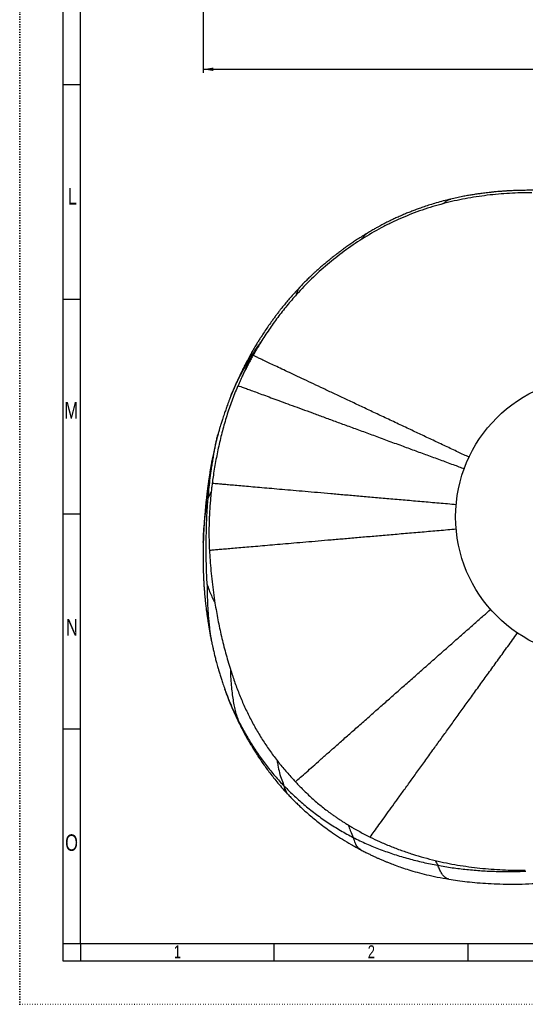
# Model space of a CAD drawing. Extents: x 0 to 594, y 0 to 841.
# Tile 1 of 9: x 0 to 146, y 0 to 284. Entities that reach past the tile are written whole.
import ezdxf

# ---------------------------------------------------------------- set-up
doc = ezdxf.new("R2010")
doc.units = 0
doc.linetypes.add('SLD-PUNTI', pattern=[0.635, 0, -0.635])
doc.linetypes.add('SLD-SOLIDO', pattern=[0])
doc.layers.get('0').update_dxf_attribs({"linetype": 'CONTINUOUS'})
doc.layers.add('FORMAT', color=7, linetype='SLD-SOLIDO')
doc.styles.add('SLDTEXTSTYLE2', font='ARIALN.TTF', dxfattribs={"width": 0.87})
doc.styles.add('SLDTEXTSTYLE3', font='GOTHIC.TTF', dxfattribs={"width": 0.913})
doc.dimstyles.new('SLDDIMSTYLE0', dxfattribs={"dimtxt": 2.645833, "dimasz": 3, "dimexe": 0, "dimexo": 0.0625, "dimgap": 0.661458, "dimtad": 0, "dimdec": 1, "dimlfac": 2, "dimrnd": 1e-09, "dimzin": 12, "dimtxsty": 'SLDTEXTSTYLE3', "dimsah": 1, "dimcen": 0.09, "dimazin": 3, "dimtfac": 1, "dimtdec": 1, "dimtofl": 0, "dimtmove": 0, "dimatfit": 3, "dimtolj": 1, "dimtzin": 12})

# ---------------------------------------------------------------- blocks, each defined once
blk = doc.blocks.new('_D')
at = {"layer": 'FORMAT', "color": 7}
for p, q in [((290.42, 392.43), (290.42, 269.02)), ((52.91, 379.97), (52.91, 269.02)), ((167.41, 275.35), (166.6, 275.35)), ((166.6, 275.35), (166.6, 268.22)), ((175.92, 275.35), (176.73, 275.35)), ((176.73, 275.35), (176.73, 268.22)), ((171.71, 272.06), (174.44, 272.06)), ((52.91, 270.02), (164.29, 270.02)), ((166.6, 268.22), (167.41, 268.22)), ((176.73, 268.22), (175.92, 268.22)), ((290.42, 270.02), (179.04, 270.02))]:
    blk.add_line(p, q, dxfattribs=at)
for points in [[(52.91, 270.02), (55.91, 269.52), (55.91, 270.52)], [(290.42, 270.02), (287.42, 270.52), (287.42, 269.52)]]:
    blk.add_solid(points, dxfattribs=at)
at = {"layer": 'FORMAT', "color": 7, "attachment_point": 1, "style": 'SLDTEXTSTYLE3'}
for s, insert, char_height in [('18', (167.41, 273.21), 2.646), ('1', (172.1, 275.2), 2.65), ('"', (174.83, 273.21), 2.65), ('2', (172.1, 271.6), 2.65), ('470', (168.73, 267.53), 2.646)]:
    blk.add_mtext(s, dxfattribs=dict(at, insert=insert, char_height=char_height))

msp = doc.modelspace()

# ---------------------------------------------------------------- linework, layer by layer
at = {"color": 7, "linetype": 'SLD-PUNTI'}
for q in [(0.001, 841), (594.499, -0.001)]:
    msp.add_line((0.001, -0.001), q, dxfattribs=at)
at = {"color": 7, "linetype": 'SLD-SOLIDO'}
for p, q in [((12.501, 12.499), (12.501, 828.499)), ((17.501, 17.499), (17.501, 823.499)), ((17.501, 265.499), (12.501, 265.499)), ((17.501, 203.499), (12.501, 203.499)), ((60.936, 175.648), (60.952, 175.69)), ((17.501, 141.499), (12.501, 141.499)), ((52.972, 133.323), (52.976, 133.427)), ((55.351, 104.792), (55.357, 104.767)), ((59.223, 91.009), (59.206, 91.058)), ((17.501, 79.499), (12.501, 79.499)), ((17.501, 17.499), (12.501, 17.499)), ((17.501, 17.499), (12.501, 17.499)), ((577.001, 17.499), (17.501, 17.499)), ((17.501, 17.499), (17.501, 12.499)), ((73.451, 12.499), (73.451, 17.499)), ((129.401, 12.499), (129.401, 17.499)), ((582.001, 12.499), (12.501, 12.499))]:
    msp.add_line(p, q, dxfattribs=at)
msp.add_circle((166.235, 140.752), 40.438, dxfattribs=at)
at = {"color": 8, "linetype": 'SLD-SOLIDO'}
for points in [[(147.793, 234.352), (146.72, 234.352), (144.572, 234.328), (141.353, 234.207), (138.139, 233.976), (134.934, 233.637), (131.741, 233.199), (128.563, 232.66), (125.407, 232.007), (123.319, 231.498), (122.28, 231.225)], [(98.772, 220.985), (97.025, 219.879), (93.608, 217.546), (88.739, 213.698), (84.148, 209.524), (81.285, 206.54), (79.904, 205.002)], [(54.78, 142.108), (54.754, 141.657), (54.731, 141.205), (54.71, 140.752)], [(63.028, 82.087), (63.318, 81.514), (63.909, 80.369), (64.829, 78.669), (65.786, 76.988), (66.783, 75.328), (67.826, 73.692), (68.912, 72.081), (70.04, 70.496), (71.209, 68.939), (72.419, 67.411), (73.67, 65.915), (74.964, 64.454), (75.857, 63.506), (76.312, 63.037)], [(76.312, 63.037), (76.792, 62.543), (77.765, 61.565), (79.261, 60.132), (80.793, 58.737), (82.365, 57.382), (83.976, 56.07), (85.625, 54.804), (87.312, 53.583), (89.035, 52.409), (90.793, 51.283), (92.583, 50.204), (94.404, 49.172), (95.636, 48.514), (96.258, 48.194)], [(96.258, 48.194), (96.889, 47.869), (98.16, 47.235), (100.097, 46.338), (102.064, 45.5), (104.056, 44.717), (106.069, 43.984), (108.101, 43.295), (110.15, 42.652), (112.216, 42.057), (114.296, 41.51), (116.389, 41.008), (118.494, 40.552), (119.905, 40.275), (120.611, 40.144)], [(119.924, 41.542), (120.167, 41.042), (120.405, 40.574), (120.611, 40.144)], [(120.611, 40.144), (121.307, 40.015), (122.702, 39.772), (124.802, 39.447), (126.91, 39.167), (129.024, 38.929), (131.144, 38.734), (133.269, 38.578), (135.397, 38.462), (137.528, 38.383), (139.66, 38.341), (141.794, 38.337), (143.929, 38.372), (145.352, 38.421), (146.063, 38.453)]]:
    msp.add_open_spline(points, degree=3, dxfattribs=at)
at = {"color": 7, "linetype": 'SLD-SOLIDO'}
for points, knots in [([(149.867, 235.05), (149.258, 235.058), (148.069, 235.072), (146.328, 235.066), (144.689, 235.041), (143.183, 234.998), (141.837, 234.942), (140.653, 234.879), (139.545, 234.807), (138.5, 234.728), (137.449, 234.636), (136.443, 234.538), (135.48, 234.434), (134.626, 234.335), (133.831, 234.236), (132.944, 234.119), (131.823, 233.961), (130.544, 233.763), (129.155, 233.527), (127.704, 233.255), (126.081, 232.921), (124.948, 232.658), (124.352, 232.52)], [0, 0, 0, 0, 0.07107781, 0.13881837, 0.20312921, 0.26228308, 0.31468124, 0.36031393, 0.40061155, 0.44422229, 0.48254144, 0.52372932, 0.56225204, 0.59550959, 0.62409466, 0.6557788, 0.69984657, 0.75629792, 0.80676486, 0.86420068, 0.92861144, 1, 1, 1, 1]), ([(124.365, 232.523), (123.651, 232.349), (122.259, 232.008), (120.256, 231.453), (118.422, 230.896), (116.789, 230.357), (115.353, 229.853), (114.057, 229.373), (112.84, 228.901), (111.654, 228.423), (110.435, 227.912), (109.197, 227.37), (107.996, 226.82), (106.926, 226.31), (106.091, 225.897), (105.416, 225.554), (104.838, 225.254), (104.215, 224.924), (103.494, 224.532), (102.619, 224.044), (101.548, 223.429), (100.774, 222.965), (100.353, 222.713)], [0, 0, 0, 0, 0.08459541, 0.16483179, 0.23919491, 0.30514584, 0.36264644, 0.41431874, 0.464133, 0.51284404, 0.56147532, 0.61623701, 0.66869675, 0.71377647, 0.75287044, 0.77617704, 0.8012116, 0.82796969, 0.85767867, 0.89597236, 0.94351513, 1, 1, 1, 1]), ([(100.353, 222.713), (99.853, 222.407), (98.902, 221.826), (97.567, 220.969), (96.386, 220.188), (95.263, 219.421), (94.232, 218.697), (93.327, 218.044), (92.652, 217.546), (92.109, 217.139), (91.529, 216.7), (90.82, 216.152), (90.009, 215.511), (89.137, 214.804), (88.262, 214.078), (87.36, 213.309), (86.454, 212.519), (85.624, 211.776), (84.843, 211.06), (84.078, 210.345), (83.183, 209.483), (82.154, 208.462), (81.436, 207.718), (81.054, 207.322)], [0, 0, 0, 0, 0.0710834, 0.1350221, 0.1921638, 0.2425416, 0.2996398, 0.3446284, 0.3775616, 0.4010947, 0.4267516, 0.4656084, 0.5095237, 0.5518644, 0.6015328, 0.6472335, 0.6953369, 0.7472909, 0.7822371, 0.8240183, 0.8743226, 0.933119, 1, 1, 1, 1]), ([(81.052, 207.32), (80.563, 206.8), (79.644, 205.823), (78.389, 204.414), (77.321, 203.176), (76.433, 202.108), (75.714, 201.219), (75.08, 200.416), (74.476, 199.635), (73.849, 198.804), (73.216, 197.946), (72.455, 196.891), (71.583, 195.646), (70.62, 194.22), (69.809, 192.974), (69.129, 191.895), (68.527, 190.914), (67.844, 189.77), (67.361, 188.934), (67.1, 188.48)], [0, 0, 0, 0, 0.09121444, 0.17146739, 0.2411891, 0.30039908, 0.34912903, 0.38741414, 0.43116275, 0.47498902, 0.52014337, 0.56712602, 0.64079278, 0.71429432, 0.78648613, 0.8302909, 0.87683171, 0.93325661, 1, 1, 1, 1]), ([(67.1, 188.48), (66.91, 188.146), (66.564, 187.535), (66.105, 186.693), (65.736, 186.007), (65.42, 185.411), (65.015, 184.635), (64.484, 183.594), (63.915, 182.439), (63.427, 181.414), (63.051, 180.604), (62.718, 179.871), (62.457, 179.284), (62.243, 178.797), (62.061, 178.378), (61.847, 177.88), (61.593, 177.277), (61.286, 176.539), (61.065, 175.993), (60.944, 175.693)], [0, 0, 0, 0, 0.08086094, 0.14791584, 0.20164975, 0.24493806, 0.28971794, 0.38589301, 0.49075111, 0.56059502, 0.62507086, 0.67908252, 0.73118546, 0.76024638, 0.79093373, 0.82791427, 0.87397767, 0.93059631, 1, 1, 1, 1]), ([(129.691, 157.973), (128.64, 158.468), (126.35, 159.548), (122.884, 161.181), (119.293, 162.873), (115.758, 164.54), (112.098, 166.265), (108.335, 168.039), (104.509, 169.843), (100.816, 171.584), (97.266, 173.259), (93.873, 174.859), (90.647, 176.381), (87.604, 177.817), (84.743, 179.167), (82.056, 180.436), (79.554, 181.617), (77.247, 182.707), (75.141, 183.702), (73.238, 184.602), (71.554, 185.398), (70.106, 186.084), (68.916, 186.648), (67.968, 187.098), (67.55, 187.298), (67.34, 187.397)], [0, 0, 0, 0, 0.0328341, 0.071559, 0.1102911, 0.1490274, 0.1877598, 0.2328653, 0.2779716, 0.3230959, 0.368248, 0.413413, 0.4585704, 0.5037023, 0.5488226, 0.593948, 0.6390687, 0.6841795, 0.7292922, 0.7744185, 0.8195417, 0.8646563, 0.9097729, 0.9548885, 1, 1, 1, 1]), ([(63, 178.687), (63.237, 178.599), (63.711, 178.423), (64.746, 178.04), (66.029, 177.566), (67.576, 176.995), (69.364, 176.337), (71.376, 175.596), (73.594, 174.779), (76.016, 173.888), (78.635, 172.924), (81.443, 171.891), (84.427, 170.794), (87.6, 169.628), (90.962, 168.392), (94.499, 167.092), (98.198, 165.733), (102.048, 164.318), (106.037, 162.853), (109.969, 161.409), (113.803, 160.001), (117.515, 158.638), (121.286, 157.254), (124.885, 155.932), (127.248, 155.065), (128.312, 154.674)], [0, 0, 0, 0, 0.0451028, 0.0902095, 0.1353166, 0.1804218, 0.2255358, 0.2706536, 0.3157591, 0.3608626, 0.4059739, 0.4510882, 0.496198, 0.5413217, 0.5864719, 0.6316287, 0.6767714, 0.7218858, 0.7669834, 0.8120827, 0.8510829, 0.8900853, 0.9290837, 0.9680773, 1, 1, 1, 1]), ([(60.944, 175.692), (60.812, 175.361), (60.568, 174.746), (60.231, 173.868), (59.939, 173.086), (59.68, 172.376), (59.449, 171.731), (59.224, 171.088), (58.988, 170.401), (58.739, 169.658), (58.508, 168.948), (58.304, 168.311), (58.128, 167.747), (57.95, 167.168), (57.746, 166.488), (57.496, 165.632), (57.32, 164.997), (57.223, 164.646)], [0, 0, 0, 0, 0.091253, 0.1693129, 0.2397247, 0.3057255, 0.3623045, 0.4151841, 0.4803941, 0.5495508, 0.6172434, 0.673554, 0.7229437, 0.7711249, 0.8306475, 0.9066414, 1, 1, 1, 1]), ([(57.223, 164.646), (57.121, 164.263), (56.937, 163.574), (56.708, 162.66), (56.542, 161.972), (56.417, 161.437), (56.201, 160.502), (55.783, 158.587), (55.373, 156.468), (55.047, 154.596), (54.863, 153.483), (54.685, 152.352), (54.523, 151.256), (54.384, 150.264), (54.255, 149.299), (54.126, 148.289), (53.997, 147.223), (53.881, 146.204), (53.768, 145.165), (53.658, 144.087), (53.558, 143.033), (53.481, 142.16), (53.419, 141.429), (53.361, 140.693), (53.299, 139.875), (53.242, 139.046), (53.196, 138.314), (53.16, 137.719), (53.133, 137.237), (53.108, 136.771), (53.081, 136.222), (53.047, 135.496), (53.007, 134.535), (52.985, 133.822), (52.973, 133.427)], [0, 0, 0, 0, 0.0373468, 0.0670599, 0.0890751, 0.1045018, 0.1194457, 0.1807981, 0.2926299, 0.3270314, 0.3627286, 0.4003416, 0.4360619, 0.4673319, 0.4947385, 0.527696, 0.5627198, 0.5952399, 0.6235027, 0.6603952, 0.6968379, 0.7229244, 0.7431736, 0.7663846, 0.7931474, 0.8215779, 0.8460329, 0.863309, 0.8785414, 0.8921901, 0.9077973, 0.9310277, 0.9617846, 1, 1, 1, 1]), ([(125.991, 144.263), (124.322, 144.408), (120.983, 144.699), (116.067, 145.128), (111.238, 145.549), (106.58, 145.955), (102.1, 146.345), (97.822, 146.718), (93.693, 147.078), (89.725, 147.425), (85.933, 147.756), (82.328, 148.071), (78.927, 148.369), (75.716, 148.649), (72.697, 148.914), (69.877, 149.16), (67.259, 149.39), (64.851, 149.601), (62.66, 149.793), (60.697, 149.966), (58.995, 150.116), (57.565, 150.242), (56.386, 150.347), (55.829, 150.396), (55.55, 150.421)], [0, 0, 0, 0, 0.0470658, 0.09414647, 0.14123064, 0.18831198, 0.23340519, 0.27849889, 0.32359721, 0.36869834, 0.41379906, 0.45889616, 0.50398865, 0.54908039, 0.59417371, 0.63926978, 0.68436704, 0.72946215, 0.77455424, 0.81964513, 0.8647328, 0.90982081, 0.95490978, 1, 1, 1, 1]), ([(54.738, 131.146), (55.09, 131.176), (55.794, 131.236), (57.156, 131.353), (58.742, 131.489), (60.57, 131.646), (62.632, 131.823), (64.901, 132.018), (67.368, 132.231), (70.028, 132.459), (72.877, 132.704), (75.91, 132.966), (79.121, 133.242), (82.512, 133.535), (86.102, 133.844), (89.875, 134.17), (93.819, 134.509), (97.924, 134.863), (102.178, 135.23), (106.637, 135.615), (111.283, 136.016), (116.107, 136.432), (121.006, 136.855), (124.331, 137.142), (125.987, 137.285)], [0, 0, 0, 0, 0.04509629, 0.09019326, 0.13528981, 0.1803856, 0.22548301, 0.27058055, 0.31568092, 0.36078428, 0.40588671, 0.45098623, 0.49608377, 0.54118213, 0.58628532, 0.63138975, 0.67649152, 0.72158874, 0.76668293, 0.81177923, 0.85892021, 0.90606327, 0.95321058, 1, 1, 1, 1]), ([(52.971, 133.375), (52.964, 133.087), (52.95, 132.567), (52.937, 131.875), (52.929, 131.353), (52.924, 130.951), (52.919, 130.441), (52.913, 129.722), (52.911, 128.845), (52.915, 128.028), (52.921, 127.335), (52.931, 126.667), (52.948, 125.797), (52.975, 124.806), (53.015, 123.726), (53.062, 122.68), (53.122, 121.586), (53.188, 120.575), (53.25, 119.731), (53.306, 119.028), (53.372, 118.274), (53.454, 117.399), (53.55, 116.468), (53.648, 115.603), (53.735, 114.864), (53.813, 114.241), (53.886, 113.668), (53.957, 113.132), (54.031, 112.584), (54.115, 111.979), (54.21, 111.307), (54.326, 110.528), (54.463, 109.643), (54.631, 108.619), (54.835, 107.459), (55.075, 106.164), (55.254, 105.262), (55.347, 104.789)], [0, 0, 0, 0, 0.03093136, 0.05582102, 0.07451785, 0.08700016, 0.09840383, 0.12793093, 0.16236721, 0.19013274, 0.21486807, 0.23659423, 0.26176037, 0.30725438, 0.34136605, 0.37539199, 0.41629708, 0.45517275, 0.48078053, 0.50461911, 0.5288811, 0.55993326, 0.5965553, 0.62701147, 0.65071531, 0.67351989, 0.69161641, 0.71008924, 0.72899115, 0.7484482, 0.77288829, 0.79867939, 0.82936454, 0.86490358, 0.90524882, 0.95032733, 1, 1, 1, 1]), ([(79.561, 64.251), (80.04, 64.676), (81, 65.526), (82.706, 67.035), (84.607, 68.718), (86.716, 70.585), (89.022, 72.625), (91.512, 74.827), (94.178, 77.185), (97.015, 79.693), (100.014, 82.345), (102.997, 84.982), (105.941, 87.585), (108.812, 90.123), (111.788, 92.753), (114.864, 95.472), (118.033, 98.273), (120.992, 100.888), (123.724, 103.302), (126.199, 105.489), (128.715, 107.712), (131.272, 109.971), (133.658, 112.08), (135.223, 113.462), (135.907, 114.067)], [0, 0, 0, 0, 0.0540531, 0.1081102, 0.162171, 0.216232, 0.2702926, 0.3243533, 0.3784138, 0.4324735, 0.4865309, 0.5405882, 0.5856508, 0.6307236, 0.6757984, 0.7208678, 0.7659264, 0.8109704, 0.8436818, 0.8763991, 0.9091237, 0.9418516, 0.9745734, 1, 1, 1, 1]), ([(55.349, 104.782), (55.411, 104.477), (55.527, 103.913), (55.7, 103.124), (55.849, 102.467), (55.998, 101.828), (56.149, 101.196), (56.312, 100.537), (56.468, 99.92), (56.627, 99.31), (56.803, 98.649), (56.992, 97.96), (57.173, 97.316), (57.326, 96.785), (57.472, 96.291), (57.645, 95.713), (57.895, 94.898), (58.236, 93.824), (58.68, 92.482), (59.008, 91.547), (59.185, 91.045)], [0, 0, 0, 0, 0.0655461, 0.1215924, 0.1685393, 0.2063663, 0.2584539, 0.3040793, 0.3480388, 0.3914236, 0.4360582, 0.4910982, 0.5413276, 0.5761279, 0.6075457, 0.6494558, 0.7019445, 0.7852866, 0.8848525, 1, 1, 1, 1]), ([(59.181, 91.056), (59.513, 90.146), (60.164, 88.36), (61.235, 85.743), (62.36, 83.185), (63.172, 81.525), (63.577, 80.697)], [0, 0, 0, 0, 0.2598936, 0.5103862, 0.7554741, 1, 1, 1, 1]), ([(63.576, 80.699), (63.934, 79.995), (64.617, 78.655), (65.638, 76.778), (66.581, 75.139), (67.428, 73.742), (68.121, 72.643), (68.748, 71.678), (69.405, 70.691), (70.238, 69.477), (71.176, 68.161), (72.204, 66.777), (73.309, 65.356), (74.564, 63.819), (75.983, 62.173), (77.01, 61.064), (77.545, 60.486)], [0, 0, 0, 0, 0.0960074, 0.1829669, 0.2600652, 0.3263225, 0.3817042, 0.4181828, 0.4662639, 0.5259712, 0.597318, 0.6627907, 0.7357432, 0.8161877, 0.9041358, 1, 1, 1, 1]), ([(79.561, 64.251), (79.693, 64.111), (79.958, 63.829), (80.361, 63.409), (80.769, 62.989), (81.451, 62.295), (82.415, 61.339), (83.679, 60.139), (84.97, 58.97), (86.289, 57.835), (87.639, 56.735), (88.814, 55.832), (89.802, 55.104), (90.593, 54.538), (91.401, 53.977), (92.226, 53.42), (93.069, 52.868), (93.928, 52.318), (94.511, 51.962), (94.804, 51.783)], [0, 0, 0, 0, 0.0292738, 0.0587306, 0.088371, 0.1181948, 0.2064858, 0.2944844, 0.3828568, 0.4708355, 0.5586402, 0.6472148, 0.6958229, 0.7450248, 0.7948211, 0.8452113, 0.8961942, 0.9477789, 1, 1, 1, 1]), ([(77.545, 60.486), (77.869, 60.145), (78.505, 59.476), (79.461, 58.514), (80.404, 57.594), (81.415, 56.645), (82.584, 55.586), (83.912, 54.433), (85.39, 53.2), (87.002, 51.912), (88.825, 50.534), (90.875, 49.09), (93.164, 47.601), (95.697, 46.08), (97.497, 45.111), (98.43, 44.608)], [0, 0, 0, 0, 0.0535402, 0.1050847, 0.1543137, 0.2035209, 0.2629494, 0.3338249, 0.4036891, 0.4819682, 0.568666, 0.6637906, 0.7673527, 0.8793486, 1, 1, 1, 1]), ([(98.43, 44.609), (98.816, 44.407), (99.53, 44.035), (100.523, 43.538), (101.343, 43.14), (102.001, 42.828), (102.503, 42.595), (102.911, 42.409), (103.276, 42.244), (103.657, 42.075), (104.056, 41.901), (104.558, 41.684), (105.188, 41.418), (105.998, 41.085), (107.074, 40.657), (108.486, 40.118), (110.281, 39.478), (112.381, 38.791), (114.793, 38.086), (117.523, 37.388), (120.568, 36.711), (122.716, 36.336), (123.839, 36.14)], [0, 0, 0, 0, 0.04854701, 0.0898591, 0.12376932, 0.1502615, 0.17112559, 0.18552317, 0.20031231, 0.2157977, 0.23198008, 0.24886005, 0.27679631, 0.30829325, 0.34643286, 0.40595501, 0.47676673, 0.55887001, 0.65226464, 0.75694331, 0.87289018, 1, 1, 1, 1]), ([(123.839, 36.14), (124.681, 36.006), (126.432, 35.728), (129.171, 35.387), (132.119, 35.1), (135.277, 34.876), (138.644, 34.728), (142.216, 34.681), (145.991, 34.745), (148.57, 34.901), (149.893, 34.98)], [0, 0, 0, 0, 0.0978529, 0.2033909, 0.316725, 0.4378439, 0.5667488, 0.7034355, 0.8478961, 1, 1, 1, 1])]:
    msp.add_open_spline(points, degree=3, knots=knots, dxfattribs=at)
at = {"color": 8, "linetype": 'SLD-SOLIDO'}
for points, knots in [([(122.28, 231.225), (121.242, 230.952), (119.177, 230.372), (116.115, 229.382), (113.095, 228.265), (110.119, 227.04), (107.191, 225.701), (103.361, 223.763), (100.584, 222.133), (98.772, 220.985)], [0.819916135, 0.819916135, 0.819916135, 0.819916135, 0.824704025, 0.829491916, 0.834279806, 0.839067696, 0.843855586, 0.848643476, 0.858219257, 0.858219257, 0.858219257, 0.858219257]), ([(122.28, 231.225), (122.508, 231.446), (122.964, 231.888), (123.663, 232.314), (124.147, 232.449), (124.367, 232.51)], [0, 0, 0, 0, 0.3524573, 0.7049014, 1, 1, 1, 1]), ([(98.772, 220.985), (98.965, 221.287), (99.35, 221.889), (99.872, 222.416), (100.245, 222.624), (100.366, 222.691)], [0, 0, 0, 0, 0.4030829, 0.8063279, 1, 1, 1, 1]), ([(79.904, 205.002), (78.945, 203.935), (77.078, 201.757), (74.43, 198.366), (71.935, 194.863), (70.373, 192.459), (69.617, 191.241)], [0.895142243, 0.895142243, 0.895142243, 0.895142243, 0.901550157, 0.907958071, 0.914365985, 0.920773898, 0.920773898, 0.920773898, 0.920773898]), ([(79.904, 205.002), (80.014, 205.363), (80.235, 206.085), (80.65, 206.871), (80.955, 207.178), (81.067, 207.29)], [0, 0, 0, 0, 0.3873875, 0.7747659, 1, 1, 1, 1]), ([(66.422, 186.497), (66.715, 186.971), (67.314, 187.917), (68.248, 189.317), (69.021, 190.421), (69.484, 191.059), (69.617, 191.241)], [0, 0, 0, 0, 0.08333333, 0.16666667, 0.25, 0.28344152, 0.28344152, 0.28344152, 0.28344152]), ([(69.617, 191.241), (69.177, 190.533), (68.406, 189.258), (67.662, 187.969), (67.34, 187.397)], [0.9207738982, 0.9207738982, 0.9207738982, 0.9207738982, 0.9245000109, 0.9274352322, 0.9274352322, 0.9274352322, 0.9274352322]), ([(66.422, 186.497), (66.486, 186.673), (66.614, 187.032), (66.685, 187.334), (66.739, 187.584), (66.809, 187.828), (66.896, 188.064), (66.989, 188.285), (67.071, 188.414), (67.11, 188.474)], [0, 0, 0, 0, 0.1387633, 0.282515, 0.4297412, 0.5774132, 0.72507, 0.872718, 1, 1, 1, 1]), ([(60.952, 175.69), (61.016, 175.858), (61.415, 176.895), (62.459, 179.248), (64.168, 182.711), (65.671, 185.235), (66.422, 186.497)], [0, 0, 0, 0, 0.0447076, 0.2752617, 0.6375279, 1, 1, 1, 1]), ([(67.342, 187.396), (67.255, 187.241), (66.965, 186.724), (66.479, 185.838), (65.992, 184.923), (65.607, 184.184), (65.328, 183.638), (65.044, 183.075), (64.86, 182.7), (64.763, 182.503)], [0, 0, 0, 0, 0.0962092, 0.322066, 0.5479551, 0.6581958, 0.7739175, 0.8808024, 1, 1, 1, 1]), ([(66.422, 186.497), (66.224, 185.981), (65.582, 184.558), (64.995, 183.109), (64.763, 182.503)], [0, 0, 0, 0, 0.08333333, 0.14236407, 0.14236407, 0.14236407, 0.14236407]), ([(64.763, 182.503), (64.669, 182.311), (64.489, 181.941), (64.235, 181.408), (64.006, 180.92), (63.722, 180.306), (63.386, 179.568), (63.126, 178.975), (63, 178.687)], [0, 0, 0, 0, 0.1529148, 0.2933284, 0.4215254, 0.5377774, 0.7754763, 1, 1, 1, 1]), ([(63, 178.687), (62.958, 178.591), (62.319, 177.112), (61.159, 174.217), (59.71, 169.934), (58.464, 165.587), (57.403, 161.191), (56.508, 156.759), (55.912, 153.164), (55.629, 151.046), (55.55, 150.421)], [0.941932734, 0.941932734, 0.941932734, 0.941932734, 0.942399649, 0.949120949, 0.955842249, 0.96256355, 0.96928485, 0.97600615, 0.98272745, 0.985537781, 0.985537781, 0.985537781, 0.985537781]), ([(54.362, 146.007), (54.44, 146.905), (54.596, 148.7), (54.895, 151.375), (55.207, 153.682), (55.501, 155.614), (55.752, 157.161), (56.003, 158.661), (56.246, 160.071), (56.478, 161.366), (56.718, 162.572), (56.964, 163.668), (57.15, 164.362), (57.233, 164.67)], [0, 0, 0, 0, 0.1317136, 0.2634512, 0.3953587, 0.473142, 0.5507535, 0.6280423, 0.7051789, 0.7825055, 0.8601441, 0.9377804, 1, 1, 1, 1]), ([(55.55, 150.421), (55.523, 150.203), (55.469, 149.768), (55.393, 149.116), (55.319, 148.462), (55.273, 148.026), (55.25, 147.808)], [0, 0, 0, 0, 0.03405028, 0.06810056, 0.10215084, 0.13620111, 0.13620111, 0.13620111, 0.13620111]), ([(52.976, 133.427), (53.005, 134.24), (53.07, 136.041), (53.286, 138.811), (53.53, 141.039), (53.745, 142.59), (53.881, 143.485), (54.03, 144.374), (54.19, 145.26), (54.305, 145.76), (54.362, 146.007)], [0, 0, 0, 0, 0.1876279, 0.4154147, 0.642987, 0.7145726, 0.7862323, 0.8579922, 0.9295393, 1, 1, 1, 1]), ([(54.098, 121.267), (54.066, 121.661), (54.005, 123.037), (53.89, 125.768), (53.813, 129.138), (53.826, 133.282), (53.865, 137.557), (53.999, 141.078), (54.189, 143.901), (54.303, 145.31), (54.362, 146.007)], [0, 0, 0, 0, 0.0833333, 0.1666667, 0.3333333, 0.5, 0.6666667, 0.8333333, 0.9166667, 1, 1, 1, 1]), ([(54.362, 146.007), (54.441, 146.324), (54.699, 146.884), (55.011, 147.438), (55.249, 147.808)], [0, 0, 0, 0, 0.08333333, 0.26547562, 0.26547562, 0.26547562, 0.26547562]), ([(55.017, 145.394), (54.967, 144.814), (54.88, 143.719), (54.809, 142.623), (54.78, 142.108)], [0.26175587, 0.26175587, 0.26175587, 0.26175587, 0.35215084, 0.43227796, 0.43227796, 0.43227796, 0.43227796]), ([(55.25, 147.808), (55.177, 147.117), (55.098, 146.312), (55.027, 145.507), (55.017, 145.394)], [0.13620111, 0.13620111, 0.13620111, 0.13620111, 0.24417598, 0.26175587, 0.26175587, 0.26175587, 0.26175587]), ([(54.71, 140.752), (54.691, 140.331), (54.621, 138.519), (54.579, 135.315), (54.666, 132.535), (54.738, 131.146)], [0.50255323, 0.50255323, 0.50255323, 0.50255323, 0.56810056, 0.78405028, 1, 1, 1, 1]), ([(54.738, 131.146), (54.788, 130.187), (54.918, 128.19), (55.184, 125.158), (55.509, 122.049), (55.892, 118.947), (56.192, 116.886), (56.353, 115.857)], [0.013877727, 0.013877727, 0.013877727, 0.013877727, 0.018032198, 0.022540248, 0.027048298, 0.031556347, 0.036064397, 0.036064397, 0.036064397, 0.036064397]), ([(54.098, 121.267), (54.094, 121.154), (54.085, 120.896), (54.086, 120.414), (54.09, 119.868), (54.1, 118.889), (54.124, 117.083), (54.21, 114.859), (54.367, 112.579), (54.532, 110.737), (54.716, 109.029), (54.908, 107.493), (55.097, 106.187), (55.235, 105.327), (55.333, 104.876), (55.351, 104.792)], [0, 0, 0, 0, 0.0213751, 0.0488624, 0.0798582, 0.1117144, 0.2105631, 0.3859756, 0.490368, 0.5948483, 0.6994323, 0.7925953, 0.885516, 0.978687, 1, 1, 1, 1]), ([(54.098, 121.267), (54.132, 121.169), (54.591, 119.727), (55.368, 117.837), (56.116, 116.317), (56.353, 115.857)], [0, 0, 0, 0, 0.08333333, 0.33333333, 0.44241577, 0.44241577, 0.44241577, 0.44241577]), ([(56.353, 115.857), (56.606, 114.245), (57.166, 111.029), (58.181, 106.24), (59.183, 102.285), (60.071, 99.142), (60.544, 97.578), (60.789, 96.798)], [0.036064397, 0.036064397, 0.036064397, 0.036064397, 0.043133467, 0.050202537, 0.057271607, 0.060806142, 0.064340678, 0.064340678, 0.064340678, 0.064340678]), ([(101.124, 48.283), (101.512, 48.823), (102.29, 49.903), (103.641, 51.78), (105.128, 53.846), (106.76, 56.111), (108.529, 58.565), (110.428, 61.2), (112.454, 64.01), (114.6, 66.986), (116.862, 70.123), (119.105, 73.233), (121.311, 76.292), (123.458, 79.269), (125.68, 82.349), (127.974, 85.527), (130.336, 88.801), (132.761, 92.161), (135.27, 95.639), (137.855, 99.22), (140.071, 102.29), (141.88, 104.796), (142.926, 106.244), (143.526, 107.077), (143.654, 107.254)], [0, 0, 0, 0, 0.0541535, 0.1083101, 0.1624704, 0.2166316, 0.2707914, 0.3249503, 0.3791098, 0.4332697, 0.4874278, 0.5415853, 0.5867283, 0.6318791, 0.6770312, 0.722179, 0.7673188, 0.8124465, 0.8575697, 0.9027061, 0.947851, 0.9708227, 0.9937855, 1, 1, 1, 1]), ([(60.789, 96.798), (61.161, 95.614), (61.942, 93.257), (63.24, 89.764), (64.691, 86.33), (66.295, 82.964), (68.051, 79.674), (69.972, 76.478), (72.053, 73.383), (73.532, 71.385), (74.293, 70.403)], [0.064340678, 0.064340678, 0.064340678, 0.064340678, 0.069708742, 0.075076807, 0.080444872, 0.085812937, 0.091181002, 0.096549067, 0.101917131, 0.107285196, 0.107285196, 0.107285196, 0.107285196]), ([(60.789, 96.798), (60.797, 96.439), (60.824, 95.28), (60.908, 93.359), (61.135, 91.02), (61.431, 88.814), (61.694, 86.947), (62.028, 85.235), (62.498, 83.567), (62.887, 82.484), (63.028, 82.087)], [0.37986111, 0.37986111, 0.37986111, 0.37986111, 0.41666667, 0.5, 0.58333333, 0.66666667, 0.75, 0.83333333, 0.91666667, 1, 1, 1, 1]), ([(63.028, 82.087), (62.46, 83.259), (61.324, 85.604), (60.067, 88.588), (59.431, 90.413), (59.223, 91.009)], [0, 0, 0, 0, 0.4024745, 0.8048772, 1, 1, 1, 1]), ([(63.577, 80.699), (63.514, 80.83), (63.386, 81.098), (63.231, 81.511), (63.096, 81.895), (63.028, 82.087)], [0, 0, 0, 0, 0.3264457, 0.6641319, 1, 1, 1, 1]), ([(74.293, 70.403), (75.004, 69.486), (76.467, 67.682), (78.254, 65.656), (79.301, 64.527), (79.56, 64.251)], [0.107285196, 0.107285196, 0.107285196, 0.107285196, 0.112301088, 0.11731698, 0.118953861, 0.118953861, 0.118953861, 0.118953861]), ([(74.293, 70.403), (74.359, 69.945), (74.545, 68.705), (74.919, 66.828), (75.577, 64.783), (76.134, 63.514), (76.312, 63.037)], [0.70362464, 0.70362464, 0.70362464, 0.70362464, 0.75, 0.83333333, 0.91666667, 1, 1, 1, 1]), ([(77.55, 60.489), (77.451, 60.599), (77.233, 60.84), (76.97, 61.273), (76.741, 61.773), (76.568, 62.311), (76.398, 62.795), (76.312, 63.037)], [0, 0, 0, 0, 0.1740202, 0.3808395, 0.5876603, 0.7942452, 1, 1, 1, 1]), ([(94.804, 51.783), (94.979, 51.678), (95.315, 51.475), (95.803, 51.185), (96.606, 50.713), (97.743, 50.062), (99.235, 49.248), (100.366, 48.661), (100.998, 48.346), (101.124, 48.283)], [0, 0, 0, 0, 0.08450995, 0.16309475, 0.2357143, 0.47118331, 0.70689982, 0.94160445, 1, 1, 1, 1]), ([(94.804, 51.783), (94.993, 51.236), (95.482, 49.95), (96.038, 48.766), (96.258, 48.194)], [0.85869485, 0.85869485, 0.85869485, 0.85869485, 0.91666667, 1, 1, 1, 1]), ([(98.439, 44.632), (98.244, 44.74), (97.889, 44.936), (97.455, 45.415), (97.107, 45.946), (96.815, 46.58), (96.581, 47.297), (96.365, 47.895), (96.258, 48.194)], [0, 0, 0, 0, 0.1961036, 0.3569821, 0.5178256, 0.6786837, 0.8394872, 1, 1, 1, 1]), ([(101.124, 48.283), (102.017, 47.84), (103.946, 46.931), (106.954, 45.653), (110.136, 44.44), (114.436, 42.984), (117.717, 42.071), (119.924, 41.542)], [0.157824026, 0.157824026, 0.157824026, 0.157824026, 0.16213533, 0.167042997, 0.171950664, 0.176858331, 0.186673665, 0.186673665, 0.186673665, 0.186673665]), ([(119.924, 41.542), (122.047, 41.032), (125.257, 40.376), (129.572, 39.712), (132.823, 39.32), (136.084, 39.028), (140.441, 38.765), (143.715, 38.713), (145.897, 38.743)], [0.186673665, 0.186673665, 0.186673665, 0.186673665, 0.196118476, 0.200840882, 0.205563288, 0.210285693, 0.215008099, 0.22445291, 0.22445291, 0.22445291, 0.22445291]), ([(123.841, 36.159), (123.68, 36.189), (123.304, 36.258), (122.739, 36.61), (122.163, 37.193), (121.632, 37.999), (121.154, 38.97), (120.792, 39.753), (120.611, 40.144)], [0, 0, 0, 0, 0.1312835, 0.307556, 0.4805872, 0.6536552, 0.8268257, 1, 1, 1, 1])]:
    msp.add_open_spline(points, degree=3, knots=knots, dxfattribs=at)

# ---------------------------------------------------------------- texts
at = {"color": 7, "linetype": 'CONTINUOUS', "attachment_point": 2, "style": 'SLDTEXTSTYLE2'}
for s, insert, char_height in [('L', (15.227, 235.716), 4.763), ('M', (14.888, 173.893), 4.763), ('N', (15.063, 111.261), 4.763), ('O', (14.963, 49.079), 4.763), ('2', (101.475, 17.028), 3.704), ('1', (45.525, 17.028), 3.704)]:
    msp.add_mtext(s, dxfattribs=dict(at, insert=insert, char_height=char_height))

# ---------------------------------------------------------------- dimensions: what is measured, and where the dimension line sits
at = {"layer": 'FORMAT', "color": 7}
dim = msp.add_linear_dim(base=(290.417, 270.022), p1=(52.913, 380.974), p2=(290.417, 393.425), dimstyle='SLDDIMSTYLE0', dxfattribs=at)
dim.commit()
dim.dimension.update_dxf_attribs({"geometry": '_D', "text_midpoint": (171.665, 270.022), "dimtype": 160})

doc.saveas('drawing.dxf')
